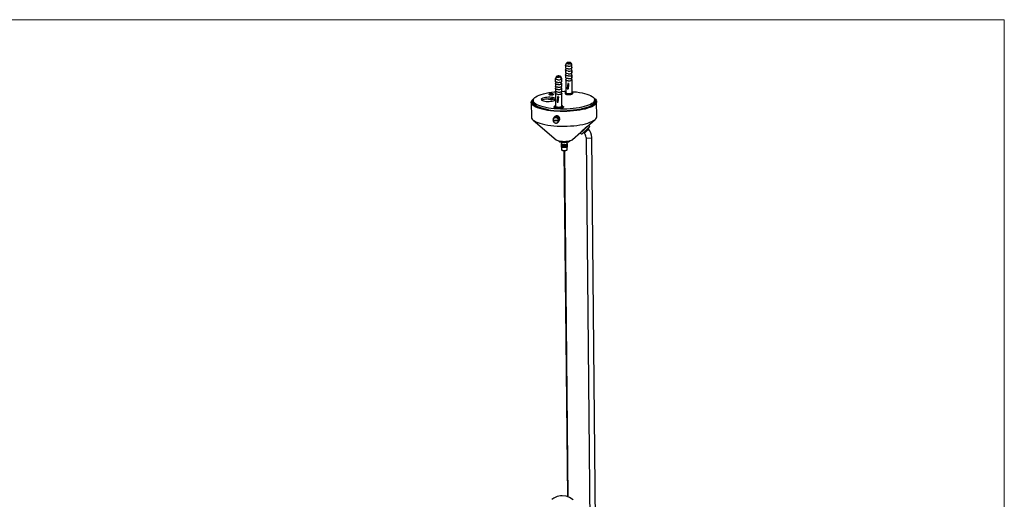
# Model space of a CAD drawing. Header units: millimetres. Extents: x 25 to 2075, y 25 to 1460.
# Tile 6 of 6: x 1050 to 2075, y 961 to 1460. Entities that reach past the tile are written whole.
import ezdxf

# ---------------------------------------------------------------- set-up
doc = ezdxf.new("R2010")
doc.units = ezdxf.units.MM
doc.header["$LTSCALE"] = 5
doc.linetypes.add('PHANTOM', pattern=[12.7, 6.35, -1.27, 1.27, -1.27, 1.27, -1.27])

msp = doc.modelspace()

# ---------------------------------------------------------------- linework, layer by layer
at = {"color": 7, "linetype": 'Continuous', "lineweight": 18}
for p, q in [((2075, 1460), (25, 1460)), ((2075, 25), (2075, 1460))]:
    msp.add_line(p, q, dxfattribs=at)
at = {"color": 7, "linetype": 'Continuous', "lineweight": 25}
for p, q in [((1619.26, 1414.81), (1619.17, 1414.81)), ((1619.27, 1414.79), (1619.42, 1415.14)), ((1619.42, 1415.14), (1619.51, 1415.13)), ((1619.51, 1415.13), (1619.51, 1414.53)), ((1623.6, 1414.57), (1623.51, 1414.57)), ((1623.77, 1414.18), (1623.76, 1414.9)), ((1623.76, 1414.9), (1623.85, 1414.89)), ((1624.78, 1412.76), (1623.81, 1415)), ((1618.23, 1412.52), (1618.25, 1409.78)), ((1618.28, 1407.51), (1618.99, 1409.21)), ((1618.28, 1407.46), (1618.3, 1404.7)), ((1623.82, 1409.13), (1624.64, 1407.16)), ((1624.89, 1407.48), (1624.14, 1409.26)), ((1624.86, 1407.64), (1624.16, 1409.27)), ((1624.59, 1412.21), (1624.62, 1409.47)), ((1624.86, 1409.8), (1624.61, 1409.81)), ((1624.64, 1407.16), (1624.67, 1404.4)), ((1624.91, 1404.72), (1624.66, 1404.74)), ((1624.74, 1412.76), (1624.84, 1412.54)), ((1624.83, 1407.64), (1624.89, 1407.48)), ((1624.87, 1409.84), (1624.84, 1412.58)), ((1624.86, 1409.8), (1624.84, 1412.54)), ((1624.92, 1404.77), (1624.89, 1407.53)), ((1624.91, 1404.72), (1624.89, 1407.48)), ((1607.58, 1398.46), (1607.6, 1395.71)), ((1607.63, 1393.44), (1608.34, 1395.14)), ((1608.61, 1400.74), (1608.52, 1400.75)), ((1608.62, 1400.72), (1608.77, 1401.07)), ((1608.77, 1401.07), (1608.86, 1401.07)), ((1608.86, 1401.07), (1608.86, 1400.47)), ((1612.95, 1400.51), (1612.86, 1400.51)), ((1613.11, 1400.12), (1613.11, 1400.84)), ((1613.11, 1400.84), (1613.2, 1400.83)), ((1614.12, 1398.7), (1613.15, 1400.94)), ((1613.16, 1395.07), (1613.99, 1393.09)), ((1614.23, 1393.42), (1613.49, 1395.2)), ((1614.21, 1393.58), (1613.51, 1395.21)), ((1613.94, 1398.15), (1613.97, 1395.41)), ((1614.21, 1395.73), (1613.96, 1395.75)), ((1614.09, 1398.7), (1614.18, 1398.48)), ((1614.21, 1395.73), (1614.18, 1398.48)), ((1614.21, 1395.78), (1614.19, 1398.52)), ((1618.33, 1402.43), (1619.04, 1404.13)), ((1618.33, 1402.39), (1618.35, 1399.63)), ((1618.38, 1397.36), (1619.09, 1399.06)), ((1618.38, 1397.31), (1618.51, 1384.09)), ((1623.87, 1404.06), (1624.69, 1402.08)), ((1623.91, 1398.99), (1624.74, 1397.01)), ((1624.94, 1402.41), (1624.19, 1404.19)), ((1624.91, 1402.57), (1624.21, 1404.19)), ((1624.99, 1397.34), (1624.24, 1399.11)), ((1624.96, 1397.49), (1624.26, 1399.12)), ((1624.69, 1402.08), (1624.72, 1399.32)), ((1624.96, 1399.65), (1624.71, 1399.66)), ((1624.74, 1397.01), (1624.78, 1393.2)), ((1624.88, 1402.57), (1624.94, 1402.41)), ((1624.93, 1397.49), (1624.99, 1397.34)), ((1624.97, 1399.69), (1624.94, 1402.45)), ((1624.96, 1399.65), (1624.94, 1402.41)), ((1625.12, 1384.16), (1624.99, 1397.38)), ((1625.02, 1393.53), (1624.99, 1397.34)), ((1607.63, 1393.4), (1607.65, 1390.64)), ((1607.68, 1388.37), (1608.39, 1390.07)), ((1607.68, 1388.32), (1607.7, 1385.56)), ((1607.73, 1383.29), (1608.44, 1385)), ((1613.21, 1390), (1614.04, 1388.02)), ((1613.26, 1384.93), (1614.09, 1382.95)), ((1614.28, 1388.35), (1613.54, 1390.12)), ((1614.26, 1388.51), (1613.56, 1390.13)), ((1614.33, 1383.27), (1613.59, 1385.05)), ((1614.31, 1383.43), (1613.61, 1385.06)), ((1613.99, 1393.09), (1614.02, 1390.33)), ((1614.26, 1390.66), (1614.01, 1390.67)), ((1614.04, 1388.02), (1614.07, 1385.26)), ((1614.31, 1385.59), (1614.06, 1385.6)), ((1614.18, 1393.58), (1614.23, 1393.42)), ((1614.26, 1390.66), (1614.23, 1393.42)), ((1614.23, 1388.5), (1614.28, 1388.35)), ((1614.26, 1390.7), (1614.24, 1393.46)), ((1614.31, 1385.59), (1614.28, 1388.35)), ((1614.31, 1385.63), (1614.29, 1388.39)), ((1617.69, 1384.08), (1617.7, 1383.16)), ((1620.52, 1393.75), (1620.01, 1388.82)), ((1620.08, 1388.2), (1621.06, 1388.15)), ((1621.49, 1393.69), (1620.99, 1388.76)), ((1621.18, 1388.53), (1621.51, 1391.78)), ((1621.51, 1391.78), (1621.49, 1393.69)), ((1624.77, 1393.54), (1625.02, 1393.53)), ((1625.95, 1383.24), (1625.94, 1384.16)), ((1582.57, 1373.99), (1582.72, 1358.68)), ((1584.55, 1375.93), (1584.57, 1374.49)), ((1599.89, 1377.54), (1600.64, 1377.5)), ((1600.64, 1377.85), (1600.64, 1377.01)), ((1602.57, 1376.77), (1600.64, 1377.01)), ((1605.41, 1377.32), (1605.41, 1377.36)), ((1607.73, 1383.25), (1607.86, 1370.03)), ((1609.87, 1379.68), (1609.36, 1374.75)), ((1609.43, 1374.14), (1610.41, 1374.08)), ((1610.84, 1379.63), (1610.34, 1374.7)), ((1610.53, 1374.47), (1610.86, 1377.71)), ((1610.86, 1377.71), (1610.84, 1379.63)), ((1614.09, 1382.95), (1614.13, 1379.14)), ((1614.12, 1379.48), (1614.37, 1379.46)), ((1614.28, 1383.43), (1614.33, 1383.27)), ((1614.37, 1379.46), (1614.33, 1383.27)), ((1614.47, 1370.09), (1614.34, 1383.32)), ((1648.56, 1375.12), (1648.55, 1376.56)), ((1650.72, 1359.35), (1650.57, 1374.66)), ((1600.26, 1366.7), (1600.27, 1365.95)), ((1607.43, 1368.6), (1606.24, 1368.67)), ((1607.04, 1370.02), (1607.05, 1369.1)), ((1607.24, 1368.61), (1607.33, 1368.65)), ((1607.33, 1368.67), (1607.33, 1368.65)), ((1607.36, 1368.65), (1607.33, 1368.65)), ((1615.03, 1368.19), (1613.83, 1368.25)), ((1615.12, 1368.23), (1613.97, 1368.29)), ((1615.29, 1369.18), (1615.28, 1370.1)), ((1615.29, 1369.65), (1616.1, 1369.61)), ((1616.1, 1369.61), (1616.11, 1368.96)), ((1619.79, 1365.64), (1619.8, 1364.87)), ((1620.13, 1365.66), (1620.14, 1364.9)), ((1584.48, 1355.6), (1608.41, 1335.13)), ((1605.33, 1355.92), (1605.15, 1356.02)), ((1605.16, 1354.89), (1605.46, 1355.29)), ((1605.34, 1354.97), (1605.16, 1354.89)), ((1605.25, 1356.37), (1605.32, 1356.47)), ((1605.5, 1356.34), (1605.25, 1356.37)), ((1605.52, 1354.54), (1605.27, 1354.53)), ((1605.5, 1356.34), (1605.29, 1356.49)), ((1605.52, 1354.54), (1605.31, 1354.4)), ((1605.31, 1354.4), (1605.41, 1354.53)), ((1605.32, 1355.81), (1605.56, 1355.73)), ((1605.32, 1355.68), (1605.4, 1355.78)), ((1605.32, 1355.68), (1605.56, 1355.73)), ((1605.33, 1355.92), (1610.72, 1355.63)), ((1605.34, 1354.97), (1605.56, 1355.25)), ((1605.34, 1354.97), (1610.73, 1354.67)), ((1605.36, 1355.3), (1605.61, 1355.27)), ((1605.45, 1356.82), (1605.52, 1356.92)), ((1605.69, 1356.74), (1605.45, 1356.82)), ((1605.72, 1354.11), (1605.48, 1354.06)), ((1605.69, 1356.74), (1605.51, 1356.93)), ((1605.72, 1354.11), (1605.54, 1353.94)), ((1605.54, 1353.94), (1605.66, 1354.1)), ((1605.56, 1355.25), (1605.61, 1355.27)), ((1605.56, 1355.25), (1610.94, 1354.96)), ((1606.93, 1358.81), (1605.64, 1357.11)), ((1605.73, 1357.22), (1607.02, 1358.92)), ((1605.96, 1357.1), (1605.73, 1357.22)), ((1605.99, 1353.72), (1605.76, 1353.63)), ((1605.81, 1357.31), (1607.1, 1359.02)), ((1605.96, 1357.1), (1605.81, 1357.31)), ((1605.99, 1353.72), (1605.85, 1353.52)), ((1606.08, 1357.56), (1607.37, 1359.27)), ((1606.29, 1357.41), (1606.08, 1357.56)), ((1606.33, 1353.38), (1606.12, 1353.24)), ((1606.18, 1357.64), (1607.47, 1359.34)), ((1606.29, 1357.41), (1606.18, 1357.64)), ((1606.33, 1353.38), (1606.22, 1353.16)), ((1606.49, 1357.84), (1607.78, 1359.54)), ((1606.67, 1357.65), (1606.49, 1357.84)), ((1606.71, 1353.09), (1606.53, 1352.93)), ((1606.6, 1357.89), (1607.89, 1359.6)), ((1606.67, 1357.65), (1606.6, 1357.89)), ((1606.71, 1353.09), (1606.65, 1352.86)), ((1606.94, 1358.03), (1608.23, 1359.74)), ((1607.09, 1357.82), (1606.94, 1358.03)), ((1607.03, 1358.92), (1607.02, 1358.92)), ((1607.06, 1358.07), (1608.36, 1359.77)), ((1607.09, 1357.82), (1607.06, 1358.07)), ((1607.4, 1359.25), (1607.37, 1359.27)), ((1607.43, 1358.15), (1608.72, 1359.85)), ((1607.54, 1357.92), (1607.43, 1358.15)), ((1607.54, 1357.92), (1607.56, 1358.16)), ((1607.56, 1358.16), (1608.85, 1359.87)), ((1607.82, 1359.5), (1607.78, 1359.54)), ((1607.94, 1358.17), (1609.23, 1359.88)), ((1608.01, 1357.93), (1607.94, 1358.17)), ((1608.01, 1357.93), (1608.07, 1358.17)), ((1608.07, 1358.17), (1609.36, 1359.87)), ((1608.28, 1359.67), (1608.23, 1359.74)), ((1608.45, 1358.11), (1609.74, 1359.82)), ((1608.47, 1357.86), (1608.45, 1358.11)), ((1608.47, 1357.86), (1608.58, 1358.08)), ((1608.58, 1358.08), (1609.87, 1359.79)), ((1608.77, 1359.76), (1608.72, 1359.85)), ((1608.93, 1357.72), (1608.95, 1357.97)), ((1608.93, 1357.72), (1609.07, 1357.92)), ((1608.95, 1357.97), (1610.24, 1359.67)), ((1609.07, 1357.92), (1610.36, 1359.62)), ((1609.27, 1359.75), (1609.23, 1359.88)), ((1610.64, 1359.21), (1609.35, 1357.5)), ((1609.35, 1357.5), (1609.41, 1357.74)), ((1609.35, 1357.5), (1609.53, 1357.67)), ((1609.41, 1357.74), (1610.71, 1359.44)), ((1609.53, 1357.67), (1610.82, 1359.37)), ((1609.76, 1359.64), (1609.74, 1359.82)), ((1611.03, 1358.92), (1609.74, 1357.22)), ((1609.74, 1357.22), (1609.84, 1357.44)), ((1609.74, 1357.22), (1609.94, 1357.35)), ((1609.78, 1353.19), (1609.99, 1353.03)), ((1609.78, 1353.19), (1609.89, 1352.96)), ((1609.84, 1357.44), (1611.13, 1359.14)), ((1609.89, 1352.96), (1609.96, 1353.05)), ((1609.94, 1357.35), (1611.23, 1359.06)), ((1611.36, 1358.58), (1610.07, 1356.88)), ((1610.07, 1356.88), (1610.21, 1357.07)), ((1610.07, 1356.88), (1610.3, 1356.97)), ((1610.11, 1353.49), (1610.33, 1353.38)), ((1610.11, 1353.49), (1610.25, 1353.28)), ((1610.21, 1357.07), (1611.51, 1358.78)), ((1610.22, 1359.43), (1610.24, 1359.67)), ((1610.25, 1353.28), (1610.33, 1353.38)), ((1610.3, 1356.97), (1611.59, 1358.67)), ((1610.34, 1356.49), (1610.52, 1356.65)), ((1610.34, 1356.49), (1610.59, 1356.54)), ((1610.37, 1353.85), (1610.61, 1353.78)), ((1610.37, 1353.85), (1610.55, 1353.67)), ((1610.42, 1353.49), (1611.71, 1355.19)), ((1610.52, 1356.65), (1611.81, 1358.36)), ((1610.55, 1356.06), (1610.75, 1356.19)), ((1610.55, 1356.06), (1610.8, 1356.07)), ((1610.55, 1353.67), (1611.84, 1355.37)), ((1610.56, 1354.26), (1610.82, 1354.22)), ((1610.56, 1354.26), (1610.77, 1354.11)), ((1610.59, 1356.54), (1611.88, 1358.24)), ((1610.61, 1353.78), (1611.91, 1355.48)), ((1610.64, 1359.21), (1610.71, 1359.44)), ((1610.64, 1359.21), (1610.82, 1359.37)), ((1610.72, 1355.63), (1610.9, 1355.7)), ((1610.73, 1354.67), (1610.94, 1354.96)), ((1610.73, 1354.67), (1610.91, 1354.58)), ((1610.75, 1356.19), (1612.04, 1357.9)), ((1610.77, 1354.11), (1612.06, 1355.81)), ((1610.8, 1356.07), (1612.09, 1357.77)), ((1610.82, 1354.22), (1612.11, 1355.93)), ((1610.9, 1355.7), (1612.19, 1357.41)), ((1611.15, 1354.99), (1610.9, 1354.98)), ((1610.94, 1354.96), (1610.9, 1354.98)), ((1610.91, 1354.58), (1612.2, 1356.28)), ((1611.17, 1355.49), (1610.93, 1355.44)), ((1611.18, 1355.36), (1610.93, 1355.44)), ((1611.03, 1358.92), (1611.13, 1359.14)), ((1611.03, 1358.92), (1611.23, 1359.06)), ((1611.14, 1355.86), (1611.03, 1355.87)), ((1611.14, 1355.86), (1612.21, 1357.28)), ((1611.15, 1354.99), (1612.22, 1356.41)), ((1611.17, 1355.49), (1612.25, 1356.91)), ((1611.18, 1355.36), (1612.25, 1356.78)), ((1611.36, 1358.58), (1611.51, 1358.78)), ((1611.36, 1358.58), (1611.59, 1358.67)), ((1611.7, 1358.2), (1611.88, 1358.24)), ((1611.83, 1355.38), (1611.84, 1355.37)), ((1611.95, 1357.77), (1612.09, 1357.77)), ((1612.03, 1355.83), (1612.06, 1355.81)), ((1612.11, 1357.29), (1612.21, 1357.28)), ((1612.15, 1356.31), (1612.2, 1356.28)), ((1612.17, 1356.8), (1612.25, 1356.78)), ((1640.28, 1348.46), (1649.03, 1356.24)), ((1607.14, 1352.87), (1606.99, 1352.68)), ((1606.99, 1352.68), (1607.14, 1352.87)), ((1607.14, 1352.87), (1607.12, 1352.63)), ((1607.59, 1352.73), (1607.49, 1352.51)), ((1607.49, 1352.51), (1607.6, 1352.66)), ((1607.59, 1352.73), (1607.61, 1352.48)), ((1608.06, 1352.67), (1607.99, 1352.43)), ((1607.99, 1352.43), (1608.09, 1352.55)), ((1608.06, 1352.67), (1608.12, 1352.42)), ((1608.52, 1352.68), (1608.5, 1352.43)), ((1608.5, 1352.43), (1608.59, 1352.54)), ((1608.52, 1352.68), (1608.63, 1352.45)), ((1608.97, 1352.77), (1609.12, 1352.56)), ((1608.97, 1352.77), (1609, 1352.53)), ((1609, 1352.53), (1609.08, 1352.63)), ((1609.4, 1352.94), (1609.58, 1352.76)), ((1609.4, 1352.94), (1609.46, 1352.7)), ((1609.46, 1352.7), (1609.54, 1352.8)), ((1625.5, 1335.3), (1634.15, 1343)), ((1634.15, 1343), (1634.19, 1342.96)), ((1642.05, 1346.27), (1641.61, 1346.74)), ((1643.57, 1349.03), (1642.37, 1350.32)), ((1613.98, 1332.59), (1614.06, 1324.76)), ((1620.06, 1324.82), (1619.98, 1332.65)), ((1621.59, 1333.06), (1621.58, 1333.85)), ((1621.58, 1333.57), (1622.39, 1333.43)), ((1622.39, 1334.01), (1622.39, 1333.43)), ((1633.46, 1342.27), (1634.83, 1340.82)), ((1637.24, 1342.63), (1637.68, 1342.16)), ((1637.68, 1342.16), (1637.8, 1341.97)), ((1639.65, 1337.41), (1643.6, 936.59)), ((1649.6, 936.65), (1645.65, 1337.47)), ((1614.05, 1327.29), (1614.02, 1331.11)), ((1614.02, 1331.1), (1614.06, 1327.27)), ((1614.05, 1327.29), (1614.06, 1327.29)), ((1614.2, 1324.5), (1614.44, 1324.28)), ((1614.36, 1327), (1614.32, 1330.83)), ((1614.35, 1330.82), (1614.38, 1326.99)), ((1614.36, 1327), (1614.38, 1327)), ((1614.99, 1326.77), (1614.95, 1330.6)), ((1614.99, 1330.59), (1615.03, 1326.76)), ((1614.99, 1326.77), (1615.03, 1326.77)), ((1615.86, 1326.61), (1615.82, 1330.44)), ((1615.86, 1326.61), (1615.91, 1326.63)), ((1615.87, 1330.43), (1615.91, 1326.6)), ((1616.57, 1323.77), (1620.11, 963.66)), ((1616.88, 1326.55), (1616.84, 1330.38)), ((1616.87, 1330.38), (1616.91, 1326.58)), ((1616.88, 1326.55), (1616.91, 1326.58)), ((1616.89, 1330.38), (1616.93, 1326.55)), ((1616.91, 1326.58), (1616.93, 1326.55)), ((1621.12, 963.29), (1617.57, 1323.78)), ((1617.91, 1326.6), (1617.87, 1330.43)), ((1617.91, 1326.63), (1617.96, 1326.6)), ((1617.92, 1330.43), (1617.96, 1326.6)), ((1618.84, 1326.74), (1618.8, 1330.57)), ((1618.84, 1330.58), (1618.88, 1326.75)), ((1618.84, 1326.76), (1618.88, 1326.75)), ((1619.55, 1326.97), (1619.51, 1330.8)), ((1619.54, 1330.81), (1619.58, 1326.98)), ((1619.55, 1326.99), (1619.58, 1326.98)), ((1619.68, 1324.33), (1619.92, 1324.55)), ((1619.96, 1327.25), (1619.92, 1331.08)), ((1619.93, 1331.1), (1619.97, 1327.27)), ((1619.95, 1327.27), (1619.97, 1327.27))]:
    msp.add_line(p, q, dxfattribs=at)
at = {"color": 8, "linetype": 'PHANTOM', "lineweight": 18}
for p, q in [((1620.01, 1388.82), (1620.99, 1388.76)), ((1602.56, 1377.78), (1602.57, 1376.77)), ((1609.36, 1374.75), (1610.34, 1374.7)), ((1639.69, 1337.28), (1639.65, 1337.4)), ((1615.45, 1324.04), (1615.58, 1323.86))]:
    msp.add_line(p, q, dxfattribs=at)
at = {"color": 7, "linetype": 'Continuous', "lineweight": 25, "flags": 128}
for points in [[(1623.51, 1414.57), (1623.07, 1414.4), (1622.47, 1414.27), (1621.76, 1414.21), (1621.03, 1414.21), (1620.34, 1414.29), (1619.79, 1414.42), (1619.41, 1414.6), (1619.26, 1414.81)], [(1623.85, 1414.89), (1623.71, 1415.1), (1623.31, 1415.3), (1622.71, 1415.44), (1622.01, 1415.52), (1621.27, 1415.52), (1620.5, 1415.45), (1619.86, 1415.32), (1619.42, 1415.14)], [(1619.51, 1415.13), (1619.95, 1415.31), (1620.55, 1415.43), (1621.26, 1415.5), (1621.99, 1415.49), (1622.68, 1415.42), (1623.24, 1415.28), (1623.61, 1415.11), (1623.76, 1414.9)], [(1624.59, 1412.21), (1624.34, 1412.8), (1624.1, 1413.39), (1623.6, 1414.57)], [(1623.85, 1414.89), (1624.34, 1413.72), (1624.59, 1413.13), (1624.84, 1412.54)], [(1620.82, 1411.61), (1619.67, 1411.74), (1618.75, 1412.01), (1618.33, 1412.28), (1618.23, 1412.56)], [(1620.85, 1408.87), (1619.67, 1409.01), (1618.78, 1409.27), (1618.37, 1409.53), (1618.26, 1409.82)], [(1620.87, 1406.55), (1619.72, 1406.69), (1618.8, 1406.95), (1618.38, 1407.23), (1618.28, 1407.51)], [(1620.9, 1403.79), (1619.72, 1403.93), (1618.83, 1404.19), (1618.42, 1404.46), (1618.31, 1404.75)], [(1610.17, 1397.55), (1609.02, 1397.68), (1608.09, 1397.95), (1607.68, 1398.22), (1607.58, 1398.5)], [(1610.2, 1394.81), (1609.02, 1394.94), (1608.13, 1395.2), (1607.72, 1395.47), (1607.61, 1395.76)], [(1612.86, 1400.51), (1612.42, 1400.34), (1611.82, 1400.21), (1611.11, 1400.15), (1610.37, 1400.15), (1609.69, 1400.22), (1609.13, 1400.36), (1608.76, 1400.54), (1608.61, 1400.74)], [(1613.2, 1400.83), (1613.05, 1401.04), (1612.66, 1401.24), (1612.06, 1401.38), (1611.36, 1401.45), (1610.61, 1401.46), (1609.85, 1401.39), (1609.2, 1401.25), (1608.77, 1401.07)], [(1608.86, 1401.07), (1609.3, 1401.24), (1609.9, 1401.37), (1610.61, 1401.43), (1611.34, 1401.43), (1612.03, 1401.36), (1612.58, 1401.22), (1612.96, 1401.04), (1613.11, 1400.84)], [(1613.94, 1398.15), (1613.69, 1398.74), (1613.45, 1399.33), (1612.95, 1400.51)], [(1613.2, 1400.83), (1613.69, 1399.65), (1613.94, 1399.07), (1614.18, 1398.48)], [(1620.92, 1401.48), (1619.77, 1401.61), (1618.85, 1401.88), (1618.43, 1402.15), (1618.33, 1402.43)], [(1620.95, 1398.72), (1619.77, 1398.86), (1618.88, 1399.12), (1618.47, 1399.38), (1618.36, 1399.67)], [(1620.97, 1396.41), (1619.82, 1396.54), (1618.9, 1396.81), (1618.48, 1397.08), (1618.38, 1397.36)], [(1625.11, 1385.23), (1626.67, 1385.1), (1629.78, 1384.78), (1632.76, 1384.36), (1635.55, 1383.85), (1638.14, 1383.26), (1640.49, 1382.59), (1642.58, 1381.86), (1644.38, 1381.06), (1645.88, 1380.2), (1647.06, 1379.31), (1647.9, 1378.38), (1648.4, 1377.43), (1648.55, 1376.46), (1648.35, 1375.49), (1647.8, 1374.53), (1646.91, 1373.59), (1645.68, 1372.68), (1644.14, 1371.81), (1642.3, 1370.98), (1640.17, 1370.22), (1637.78, 1369.52), (1635.16, 1368.89), (1632.34, 1368.34), (1629.35, 1367.88), (1626.21, 1367.52), (1622.97, 1367.24), (1619.66, 1367.07), (1616.31, 1366.99), (1612.97, 1367.02), (1609.66, 1367.15), (1606.44, 1367.38), (1603.32, 1367.7), (1600.34, 1368.12), (1597.55, 1368.63), (1594.96, 1369.22), (1592.61, 1369.89), (1590.52, 1370.63), (1588.72, 1371.43), (1587.22, 1372.28), (1586.04, 1373.18), (1585.2, 1374.1), (1584.7, 1375.06), (1584.55, 1376.02), (1584.75, 1376.99), (1585.3, 1377.95), (1586.19, 1378.89), (1587.42, 1379.8), (1588.96, 1380.68), (1590.8, 1381.5), (1592.93, 1382.27), (1595.32, 1382.97), (1597.94, 1383.59), (1600.76, 1384.14), (1603.75, 1384.6), (1606.89, 1384.97), (1608.2, 1385.09)], [(1610.22, 1392.49), (1609.07, 1392.62), (1608.14, 1392.89), (1607.73, 1393.16), (1607.63, 1393.44)], [(1610.25, 1389.73), (1609.07, 1389.87), (1608.18, 1390.13), (1607.77, 1390.39), (1607.66, 1390.68)], [(1610.27, 1387.42), (1609.12, 1387.55), (1608.19, 1387.82), (1607.78, 1388.09), (1607.68, 1388.37)], [(1610.3, 1384.66), (1609.12, 1384.8), (1608.23, 1385.06), (1607.82, 1385.32), (1607.71, 1385.61)], [(1614.05, 1385.44), (1616.79, 1385.49), (1618.49, 1385.49)], [(1618.5, 1384.8), (1618.39, 1384.76), (1617.86, 1384.43), (1617.69, 1384.08), (1617.88, 1383.73), (1618.42, 1383.41), (1619.27, 1383.16), (1620.34, 1383), (1621.54, 1382.93), (1622.76, 1382.97), (1623.9, 1383.11), (1624.86, 1383.35), (1625.54, 1383.65), (1625.9, 1383.99), (1625.89, 1384.35), (1625.52, 1384.68), (1625.11, 1384.87)], [(1618.51, 1384.09), (1618.51, 1384.06), (1618.72, 1383.76), (1619.27, 1383.49), (1620.09, 1383.29), (1621.1, 1383.18)], [(1620.01, 1388.82), (1620, 1388.62), (1620.01, 1388.44), (1620.03, 1388.3), (1620.06, 1388.21), (1620.08, 1388.2)], [(1621, 1393.64), (1620.73, 1393.68), (1620.52, 1393.75)], [(1620.99, 1388.76), (1620.98, 1388.57), (1620.98, 1388.39), (1621, 1388.24), (1621.04, 1388.16), (1621.08, 1388.15), (1621.12, 1388.22), (1621.15, 1388.35), (1621.18, 1388.53)], [(1621.49, 1393.69), (1621.22, 1393.65), (1621, 1393.64)], [(1621.1, 1383.18), (1622.19, 1383.18), (1623.24, 1383.27), (1624.13, 1383.46), (1624.77, 1383.72), (1625.09, 1384.02), (1625.12, 1384.16)], [(1624.78, 1393.2), (1624.96, 1393.38), (1625.02, 1393.53)], [(1609.25, 1364.67), (1605.88, 1364.91), (1602.62, 1365.24), (1599.5, 1365.68), (1596.57, 1366.2), (1593.85, 1366.81), (1591.37, 1367.51), (1589.16, 1368.27), (1587.23, 1369.1), (1585.62, 1369.98), (1584.34, 1370.91), (1583.4, 1371.88), (1582.81, 1372.87), (1582.57, 1373.87), (1582.7, 1374.89), (1583.19, 1375.89), (1584.03, 1376.88), (1585.22, 1377.84), (1585.23, 1377.85)], [(1609.47, 1364.95), (1606.14, 1365.19), (1602.92, 1365.52), (1599.86, 1365.96), (1596.97, 1366.48), (1594.31, 1367.09), (1591.88, 1367.78), (1589.73, 1368.54), (1587.87, 1369.36), (1586.32, 1370.24), (1585.11, 1371.16), (1584.24, 1372.12), (1583.73, 1373.1), (1583.57, 1374.1), (1583.78, 1375.1), (1584.34, 1376.09), (1584.59, 1376.39)], [(1584.57, 1374.49), (1584.62, 1374), (1585, 1373.01), (1585.75, 1372.03), (1586.88, 1371.09), (1588.35, 1370.19), (1590.16, 1369.35), (1592.28, 1368.57), (1594.69, 1367.86), (1597.36, 1367.24), (1600.26, 1366.7)], [(1602.05, 1379.25), (1600.44, 1379.29), (1598.83, 1379.22), (1597.29, 1379.06), (1595.9, 1378.81), (1594.72, 1378.47), (1593.81, 1378.08), (1593.21, 1377.64), (1592.95, 1377.17), (1593.04, 1376.71), (1593.47, 1376.26), (1594.23, 1375.85), (1595.28, 1375.5), (1596.57, 1375.23), (1598.04, 1375.05), (1599.63, 1374.96), (1601.25, 1374.98), (1602.83, 1375.09), (1604.3, 1375.3), (1605.59, 1375.6), (1606.64, 1375.96), (1607.4, 1376.38), (1607.79, 1376.76)], [(1593.37, 1376.33), (1593.83, 1376.64), (1594.74, 1377.04), (1595.91, 1377.37), (1597.3, 1377.62), (1598.84, 1377.79), (1600.45, 1377.85), (1602.07, 1377.82)], [(1602.88, 1381.45), (1602.07, 1381.54), (1601.46, 1381.72), (1601.15, 1381.95), (1601.11, 1382.07)], [(1603.1, 1383.08), (1603.05, 1383.08), (1602.32, 1383), (1601.69, 1382.81), (1601.32, 1382.56), (1601.14, 1382.25), (1601.13, 1382.07)], [(1607.78, 1377.63), (1607.66, 1377.77), (1607.06, 1378.2), (1606.15, 1378.58), (1604.98, 1378.89), (1603.59, 1379.12), (1602.05, 1379.25)], [(1603.63, 1382.92), (1604.07, 1382.87), (1604.41, 1382.77), (1604.59, 1382.64), (1604.58, 1382.5), (1604.38, 1382.37), (1604.03, 1382.27), (1603.57, 1382.21), (1603.09, 1382.21), (1602.64, 1382.26), (1602.3, 1382.36), (1602.13, 1382.49), (1602.14, 1382.63), (1602.33, 1382.76), (1602.68, 1382.86), (1603.14, 1382.92), (1603.63, 1382.92)], [(1605.41, 1377.32), (1605.41, 1377.31), (1605.24, 1377.08), (1604.78, 1376.89), (1604.12, 1376.77), (1603.34, 1376.72), (1602.57, 1376.77)], [(1605.61, 1382.11), (1605.56, 1381.97), (1605.21, 1381.73), (1604.57, 1381.55), (1603.75, 1381.45), (1602.88, 1381.45)], [(1605.61, 1382.1), (1605.61, 1382.12), (1605.53, 1382.42), (1605.37, 1382.62), (1605.1, 1382.8), (1604.54, 1382.98), (1603.85, 1383.08), (1603.1, 1383.08)], [(1604.29, 1382.34), (1604.08, 1382.39), (1603.63, 1382.44)], [(1604.29, 1382.34), (1604.08, 1382.39), (1603.63, 1382.44)], [(1610.32, 1382.34), (1609.17, 1382.48), (1608.24, 1382.74), (1607.83, 1383.02), (1607.73, 1383.29)], [(1647.83, 1378.47), (1648.2, 1378.21), (1649.31, 1377.27), (1650.08, 1376.29), (1650.49, 1375.28), (1650.54, 1374.27), (1650.24, 1373.26), (1649.57, 1372.26), (1648.56, 1371.29), (1647.2, 1370.34), (1645.52, 1369.44), (1643.54, 1368.59), (1641.27, 1367.8), (1638.73, 1367.08), (1635.97, 1366.43), (1632.99, 1365.87), (1629.84, 1365.4), (1626.56, 1365.03), (1623.16, 1364.75), (1619.7, 1364.57), (1616.2, 1364.5), (1612.71, 1364.53), (1609.25, 1364.67)], [(1609.36, 1374.75), (1609.35, 1374.56), (1609.35, 1374.38), (1609.37, 1374.23), (1609.41, 1374.15), (1609.43, 1374.14)], [(1648.5, 1377.02), (1648.9, 1376.53), (1649.41, 1375.55), (1649.57, 1374.55), (1649.36, 1373.56), (1648.79, 1372.57), (1647.88, 1371.6), (1646.61, 1370.66), (1645.02, 1369.76), (1643.12, 1368.91), (1640.93, 1368.11), (1638.47, 1367.39), (1635.77, 1366.75), (1632.85, 1366.18), (1629.77, 1365.71), (1626.53, 1365.33), (1623.19, 1365.05), (1619.77, 1364.87), (1616.32, 1364.79), (1612.88, 1364.82), (1609.47, 1364.95)], [(1610.35, 1379.58), (1610.07, 1379.62), (1609.87, 1379.68)], [(1610.34, 1374.7), (1610.33, 1374.51), (1610.33, 1374.32), (1610.35, 1374.18), (1610.38, 1374.1), (1610.42, 1374.09), (1610.47, 1374.16), (1610.5, 1374.29), (1610.53, 1374.47)], [(1610.84, 1379.63), (1610.57, 1379.58), (1610.35, 1379.58)], [(1614.13, 1379.14), (1614.31, 1379.32), (1614.37, 1379.46)], [(1617.7, 1383.16), (1617.7, 1383.16), (1617.89, 1382.81), (1618.43, 1382.49), (1619.28, 1382.24), (1620.34, 1382.08), (1621.55, 1382.01), (1622.77, 1382.05), (1623.91, 1382.19), (1624.87, 1382.43), (1625.55, 1382.73), (1625.9, 1383.07), (1625.95, 1383.24)], [(1619.79, 1365.64), (1623.23, 1365.82), (1626.59, 1366.12), (1629.84, 1366.51), (1632.93, 1367.01), (1635.82, 1367.6), (1638.48, 1368.27), (1640.89, 1369.02), (1643.01, 1369.84), (1644.81, 1370.72), (1646.28, 1371.64), (1647.39, 1372.61), (1648.14, 1373.6), (1648.52, 1374.6), (1648.56, 1375.12)], [(1598.12, 1367.08), (1597.52, 1366.96), (1596.17, 1366.65)], [(1607.04, 1369.96), (1606.97, 1369.93), (1606.69, 1369.76), (1606.46, 1369.59), (1606.29, 1369.41), (1606.18, 1369.22), (1606.14, 1369.04), (1606.16, 1368.85), (1606.24, 1368.67)], [(1607.85, 1370.74), (1607.74, 1370.69), (1607.21, 1370.37), (1607.04, 1370.01), (1607.23, 1369.67), (1607.77, 1369.35), (1608.61, 1369.1), (1609.68, 1368.93), (1610.88, 1368.87), (1612.11, 1368.91), (1613.25, 1369.05), (1614.21, 1369.28), (1614.89, 1369.59), (1615.24, 1369.93), (1615.23, 1370.28), (1614.86, 1370.62), (1614.46, 1370.8)], [(1607.05, 1369.1), (1607.05, 1369.09), (1607.24, 1368.74), (1607.78, 1368.43), (1608.62, 1368.18), (1609.69, 1368.01), (1610.89, 1367.95), (1612.12, 1367.99), (1613.26, 1368.13), (1614.21, 1368.36), (1614.9, 1368.66), (1615.25, 1369.01), (1615.29, 1369.18)], [(1607.86, 1370.03), (1607.86, 1370), (1608.07, 1369.69), (1608.62, 1369.43), (1609.44, 1369.23), (1610.45, 1369.12)], [(1610.45, 1369.12), (1611.54, 1369.11), (1612.58, 1369.21), (1613.48, 1369.4), (1614.12, 1369.66), (1614.44, 1369.96), (1614.47, 1370.09)], [(1615.03, 1368.19), (1615.37, 1368.35), (1615.66, 1368.52), (1615.88, 1368.69), (1616.05, 1368.87), (1616.16, 1369.06), (1616.2, 1369.24), (1616.19, 1369.43), (1616.1, 1369.61)], [(1637.12, 1367.05), (1636.31, 1367.22), (1635.15, 1367.45)], [(1582.72, 1358.68), (1582.73, 1358.56), (1582.96, 1357.55), (1583.55, 1356.56), (1584.49, 1355.59), (1585.77, 1354.66), (1587.38, 1353.78), (1589.31, 1352.95), (1591.52, 1352.19), (1594, 1351.5), (1596.72, 1350.89), (1599.65, 1350.36), (1602.77, 1349.93), (1606.03, 1349.59), (1609.4, 1349.35)], [(1609.4, 1349.35), (1612.86, 1349.22), (1616.35, 1349.18), (1619.85, 1349.26), (1623.31, 1349.43), (1626.71, 1349.71), (1629.99, 1350.09), (1633.14, 1350.56), (1636.12, 1351.12), (1638.88, 1351.76), (1641.42, 1352.48), (1643.69, 1353.27), (1645.68, 1354.12), (1647.35, 1355.03), (1648.71, 1355.97), (1649.72, 1356.95), (1650.39, 1357.95), (1650.7, 1358.96), (1650.72, 1359.35)], [(1641.65, 1349.67), (1641.25, 1349.24), (1640.46, 1348.41), (1639.51, 1347.45), (1638.45, 1346.43), (1637.35, 1345.41), (1636.28, 1344.44), (1635.31, 1343.6), (1634.5, 1342.93), (1633.9, 1342.48), (1633.54, 1342.28), (1633.46, 1342.33), (1633.5, 1342.43)], [(1643.57, 1349.03), (1643.52, 1348.86), (1643.19, 1348.43), (1642.62, 1347.78), (1641.83, 1346.95), (1640.87, 1346), (1639.81, 1344.98), (1638.72, 1343.95), (1637.65, 1342.99), (1636.68, 1342.15), (1635.87, 1341.48), (1635.26, 1341.03), (1634.91, 1340.82), (1634.83, 1340.82)], [(1608.41, 1335.13), (1608.46, 1335.09), (1609.24, 1334.62), (1610.34, 1334.21), (1611.7, 1333.87), (1613.28, 1333.63), (1615.01, 1333.48)], [(1610.97, 1334.06), (1610.99, 1333.92), (1611.32, 1333.48), (1612.05, 1333.08), (1613.11, 1332.76), (1614.44, 1332.53), (1615.94, 1332.4), (1617.51, 1332.4), (1619.04, 1332.51), (1620.44, 1332.74), (1621.59, 1333.06)], [(1615.01, 1333.48), (1616.82, 1333.43), (1618.63, 1333.5), (1620.38, 1333.66), (1621.98, 1333.93), (1623.38, 1334.27), (1624.52, 1334.7), (1625.34, 1335.17), (1625.5, 1335.3)], [(1622.39, 1333.43), (1622.87, 1333.87), (1622.96, 1334.18)], [(1614.1, 1324.76), (1614.08, 1324.65), (1614.38, 1324.37), (1614.97, 1324.14), (1615.45, 1324.04)], [(1615.45, 1324.04), (1616.1, 1323.96), (1617.09, 1323.92), (1618.09, 1323.98), (1618.96, 1324.13), (1619.62, 1324.36), (1619.99, 1324.63), (1620.02, 1324.82)], [(1619.54, 1330.81), (1619.52, 1330.81), (1619.51, 1330.8)], [(1619.58, 1326.98), (1619.56, 1326.98), (1619.55, 1326.97)], [(1626.22, 960.54), (1622.53, 962.77), (1618.75, 964.16), (1614.8, 964.72), (1612.91, 964.66), (1611.21, 964.41), (1609.68, 964.01), (1607.96, 963.37), (1605.97, 962.3), (1603.87, 960.73)]]:
    msp.add_lwpolyline(points, dxfattribs=at)
at = {"color": 8, "linetype": 'PHANTOM', "lineweight": 18, "flags": 128}
for points in [[(1599.89, 1377.55), (1599.87, 1377.54), (1599.76, 1377.68), (1599.72, 1377.82)], [(1602.98, 1382.07), (1603.66, 1382.07), (1604.3, 1382.15), (1604.79, 1382.29), (1605.07, 1382.47), (1605.08, 1382.67), (1604.83, 1382.85), (1604.36, 1382.99), (1603.73, 1383.06), (1603.05, 1383.06), (1602.41, 1382.98), (1601.92, 1382.84), (1601.65, 1382.66), (1601.63, 1382.46), (1601.88, 1382.28), (1602.35, 1382.14), (1602.98, 1382.07)], [(1645.65, 1337.47), (1645.59, 1337.29), (1645.21, 1337.01), (1644.52, 1336.77), (1643.6, 1336.62), (1642.57, 1336.57), (1641.55, 1336.62), (1640.66, 1336.77), (1640.02, 1337), (1639.69, 1337.28)]]:
    msp.add_lwpolyline(points, dxfattribs=at)
at = {"color": 7, "linetype": 'Continuous', "lineweight": 25}
for centre, radius, start, end in [((2034.11, 1239.68), 450.38, 157.11746, 157.42766), ((1620.73, 1416.39), 2.22, 225.41276, 277.07043), ((1621.57, 1419.4), 5.25, 263.87278, 292.83173), ((1621.59, 1418.89), 7.32, 263.97429, 294.2085), ((1621.62, 1416.15), 7.32, 263.97618, 294.20664), ((1621.64, 1413.83), 7.32, 263.97425, 294.20859), ((1621.67, 1411.07), 7.32, 263.97617, 294.20666), ((2023.46, 1225.62), 450.38, 157.11746, 157.42766), ((1610.08, 1402.33), 2.22, 225.41276, 277.07043), ((1610.94, 1404.82), 7.32, 263.97429, 294.2085), ((1610.96, 1402.08), 7.32, 263.97618, 294.20664), ((1610.92, 1405.34), 5.25, 263.87278, 292.83173), ((1621.69, 1408.76), 7.32, 263.97425, 294.2086), ((1621.72, 1406), 7.32, 263.97617, 294.20667), ((1621.74, 1403.68), 7.32, 263.97425, 294.20861), ((1610.99, 1399.77), 7.32, 263.97425, 294.20859), ((1611.01, 1397.01), 7.32, 263.97617, 294.20666), ((1611.04, 1394.69), 7.32, 263.97425, 294.2086), ((1611.06, 1391.94), 7.32, 263.97617, 294.20667), ((1599.89, 1378.31), 0.769, 222.97132, 269.62876), ((1602.43, 1367.54), 10.29, 60.3195, 92.01768), ((1603.37, 1379.03), 3.42, 85.70411, 106.11868), ((1603.37, 1379.03), 3.42, 85.70411, 106.11868), ((1611.09, 1389.62), 7.32, 263.97425, 294.20861), ((1607.79, 1355.5), 2.69, 161.11179, 168.93936), ((1608.07, 1355.51), 2.97, 191.92424, 199.25524), ((1607.75, 1355.52), 2.64, 150.47531, 158.4061), ((1608.16, 1355.54), 3.07, 201.73631, 208.91253), ((1608.11, 1355.77), 2.79, 176.70734, 179.26409), ((1608.18, 1355.77), 2.87, 181.87948, 189.38459), ((1607.73, 1355.53), 2.62, 139.77219, 147.74349), ((1608.23, 1355.58), 3.14, 211.34495, 218.40142), ((1607.74, 1355.52), 2.63, 129.09595, 137.03827), ((1608.27, 1355.61), 3.19, 220.79962, 227.7821), ((1607.77, 1355.48), 2.68, 118.5356, 126.38432), ((1608.28, 1355.62), 3.21, 230.16334, 237.12355), ((1607.8, 1355.41), 2.76, 108.16112, 115.86686), ((1609.02, 1357.23), 2.62, 139.77194, 142.85703), ((1607.83, 1355.32), 2.85, 98.01404, 105.54898), ((1609.03, 1357.22), 2.63, 129.09595, 137.03827), ((1609.06, 1357.18), 2.68, 118.5356, 126.38432), ((1607.84, 1355.22), 2.95, 88.10452, 95.46398), ((1609.09, 1357.12), 2.76, 108.16112, 115.86686), ((1607.83, 1355.12), 3.05, 78.41395, 85.61414), ((1609.12, 1357.03), 2.85, 98.01404, 105.54898), ((1607.82, 1355.04), 3.13, 68.9006, 75.97426), ((1609.13, 1356.93), 2.95, 88.10452, 95.46398), ((1607.8, 1354.99), 3.19, 59.50637, 66.49778), ((1609.13, 1356.83), 3.05, 78.41395, 85.61414), ((1607.79, 1354.97), 3.21, 50.16334, 57.12355), ((1609.11, 1356.75), 3.13, 68.9006, 75.97426), ((1607.8, 1354.98), 3.19, 40.79962, 47.7821), ((1608.32, 1355.08), 2.63, 309.09595, 317.03827), ((1607.83, 1355.02), 3.14, 31.34495, 38.40142), ((1608.33, 1355.07), 2.62, 319.77219, 327.74349), ((1609.09, 1356.7), 3.19, 59.50637, 66.49778), ((1607.9, 1355.06), 3.07, 21.73631, 28.91253), ((1608.32, 1355.08), 2.64, 330.47531, 338.4061), ((1607.99, 1355.09), 2.97, 11.92424, 19.25524), ((1609.08, 1356.68), 3.21, 50.16334, 57.12355), ((1608.27, 1355.1), 2.69, 341.11179, 348.93936), ((1608.31, 1355.39), 2.87, 1.87948, 9.38459), ((1608.41, 1355.39), 2.77, 351.59932, 359.27762), ((1609.09, 1356.69), 3.19, 40.79962, 47.7821), ((1609.13, 1356.72), 3.14, 31.34495, 38.40142), ((1609.63, 1356.77), 2.62, 322.85759, 327.74307), ((1609.19, 1356.76), 3.07, 21.73631, 28.91253), ((1609.61, 1356.78), 2.64, 330.47531, 338.4061), ((1609.28, 1356.79), 2.97, 11.92424, 19.25524), ((1609.56, 1356.8), 2.69, 341.11179, 348.93936), ((1609.39, 1356.81), 2.87, 1.87948, 9.38459), ((1609.48, 1356.81), 2.77, 351.59932, 359.27762), ((1608.27, 1355.6), 3.19, 239.50637, 246.49778), ((1608.25, 1355.55), 3.13, 248.9006, 255.97426), ((1608.23, 1355.47), 3.05, 258.41395, 265.61414), ((1608.22, 1355.37), 2.95, 268.10452, 275.46398), ((1608.23, 1355.27), 2.85, 278.01404, 285.54898), ((1608.26, 1355.18), 2.76, 288.16112, 295.86686), ((1608.3, 1355.12), 2.68, 298.5356, 306.38432), ((1613.78, 1372.39), 35.81, 304.74386, 319.33264), ((1701.42, 1273.49), 96.73, 129.21345, 134.02031), ((1632.51, 1337.23), 13.15, 1.05532, 43.43478), ((1632.9, 1337.33), 6.75, 0.63566, 43.46813), ((1614.31, 1331.24), 0.322, 203.30221, 206.2941), ((1614.35, 1327.41), 0.322, 203.30221, 206.2941), ((1615.06, 1332.16), 1.52, 240.90889, 241.97247), ((1615.1, 1328.33), 1.52, 240.90889, 241.97247), ((1615.72, 1325.87), 2.01, 232.09513, 266.26062), ((1616.1, 1335.04), 4.59, 255.43681, 255.94583), ((1616.14, 1331.21), 4.59, 255.43681, 255.94583), ((1617, 1329.38), 5.7, 255.57774, 297.64411), ((1616.76, 1338.74), 8.35, 263.5393, 263.88084), ((1616.8, 1334.91), 8.35, 263.5393, 263.88084), ((1616.9, 1340.74), 10.35, 269.66758, 269.96348), ((1616.94, 1336.91), 10.35, 269.66758, 269.96348), ((1616.99, 1339.52), 9.13, 275.57989, 275.90164), ((1617.02, 1335.69), 9.13, 275.57989, 275.90164), ((1617.56, 1336.02), 5.59, 282.80129, 283.24761), ((1617.6, 1332.19), 5.59, 282.80129, 283.24761), ((1619.55, 1331.37), 0.47, 321.69443, 324.01965), ((1619.59, 1327.54), 0.47, 321.69443, 324.01965)]:
    msp.add_arc(centre, radius, start, end, dxfattribs=at)
at = {"color": 8, "linetype": 'PHANTOM', "lineweight": 18}
msp.add_arc((1629.24, 1355.54), 15.82, 302.26275, 324.12623, dxfattribs=at)

doc.saveas('drawing.dxf')
